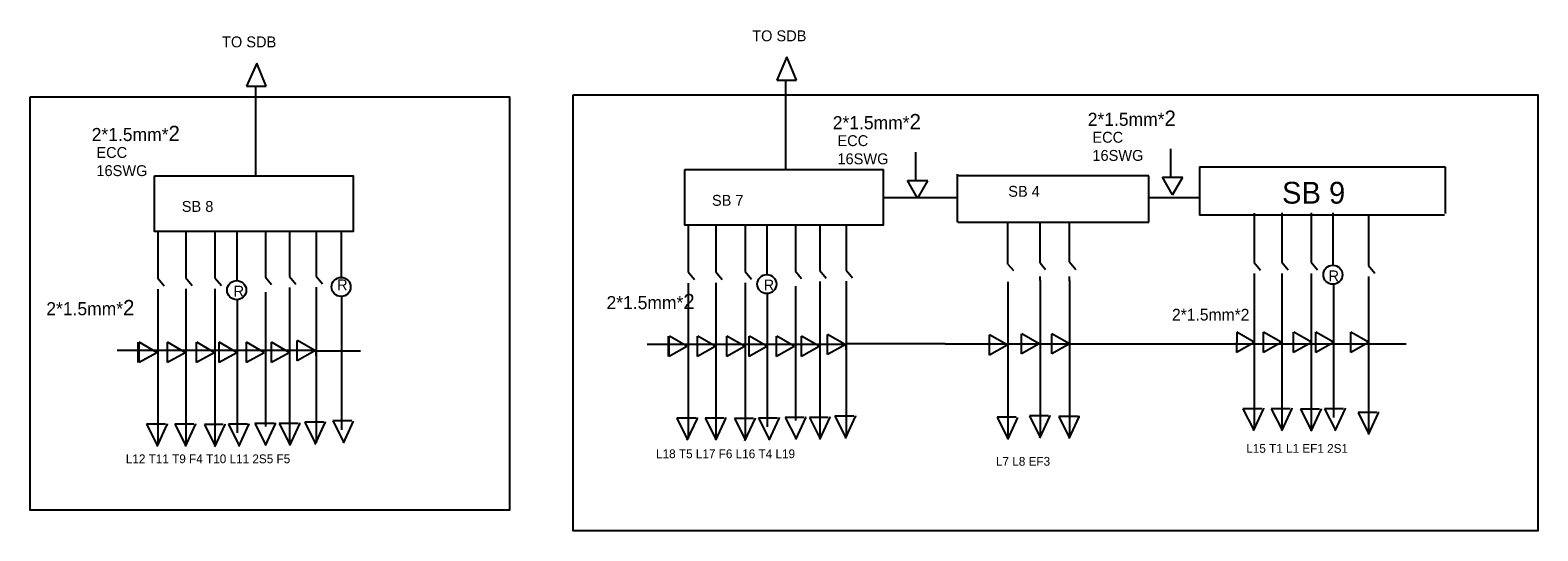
# Model space of a CAD drawing. Header units: feet. Extents: x 2705 to 3326, y 888 to 987.
# Tile 2 of 2: x 3068 to 3326, y 893 to 978. Entities that reach past the tile are written whole.
import ezdxf

# ---------------------------------------------------------------- set-up
doc = ezdxf.new("R2010")
doc.units = ezdxf.units.FT
doc.header["$MEASUREMENT"] = 0

msp = doc.modelspace()

# ---------------------------------------------------------------- linework, layer by layer
for p, q in [((3106.68, 972.68), (3104.93, 968.7)), ((3108.29, 968.7), (3106.68, 972.68)), ((3197.28, 973.72), (3195.53, 969.74)), ((3198.89, 969.74), (3197.28, 973.72)), ((3195.53, 969.74), (3198.89, 969.74)), ((3197.11, 954.46), (3197.11, 969.79)), ((3104.93, 968.7), (3108.29, 968.7)), ((3106.5, 953.42), (3106.5, 968.74)), ((3219.32, 952.72), (3219.32, 957.44)), ((3262.9, 953.3), (3262.9, 958.02)), ((3259.11, 953.37), (3226.4, 953.37)), ((3226.43, 946.52), (3226.43, 953.68)), ((3259.11, 945.46), (3259.11, 953.37)), ((3267.76, 954.92), (3309.76, 954.92)), ((3267.76, 954.92), (3267.76, 946.7)), ((3309.76, 954.92), (3309.76, 946.94)), ((3219.57, 949.57), (3217.88, 952.59)), ((3217.88, 952.59), (3221.34, 952.59)), ((3219.62, 949.57), (3221.34, 952.57)), ((3263.15, 950.15), (3261.45, 953.17)), ((3261.45, 953.17), (3264.91, 953.17)), ((3263.19, 950.15), (3264.91, 953.15)), ((3213.67, 949.7), (3226.41, 949.7)), ((3226.41, 949.7), (3226.43, 949.7)), ((3259.11, 949.7), (3267.76, 949.7)), ((3226.43, 945.45), (3226.43, 946.94)), ((3309.64, 946.7), (3267.76, 946.7)), ((3277.12, 947.02), (3277.12, 938.58)), ((3281.87, 947.06), (3281.87, 938.62)), ((3286.88, 947.07), (3286.88, 938.62)), ((3290.65, 938.19), (3290.65, 947.06)), ((3296.64, 946.52), (3296.64, 938.07)), ((3089.78, 943.89), (3089.78, 935.93)), ((3094.53, 943.89), (3094.53, 935.97)), ((3099.53, 943.89), (3099.53, 935.98)), ((3103.31, 935.54), (3103.31, 943.89)), ((3108.14, 943.89), (3108.14, 936.06)), ((3112.28, 943.89), (3112.28, 936.2)), ((3116.8, 943.89), (3116.8, 936.25)), ((3121.16, 936.1), (3121.16, 943.89)), ((3180.38, 944.94), (3180.38, 936.97)), ((3185.13, 944.94), (3185.13, 937.01)), ((3190.14, 944.94), (3190.14, 937.02)), ((3193.91, 936.59), (3193.91, 944.94)), ((3198.75, 944.94), (3198.75, 937.1)), ((3202.88, 944.94), (3202.88, 937.24)), ((3207.4, 944.94), (3207.4, 937.29)), ((3226.5, 945.46), (3259.11, 945.46)), ((3235.03, 938.31), (3235.03, 945.25)), ((3240.54, 938.52), (3240.54, 945.46)), ((3245.55, 938.68), (3245.55, 945.46)), ((3235.03, 938.31), (3235.97, 937.19)), ((3240.54, 938.52), (3241.48, 937.39)), ((3245.54, 938.69), (3246.64, 937.38)), ((3277.12, 938.58), (3278.21, 937.26)), ((3281.87, 938.62), (3282.96, 937.31)), ((3286.88, 938.62), (3287.97, 937.31)), ((3296.64, 938.07), (3297.73, 936.76)), ((3089.78, 935.93), (3090.87, 934.62)), ((3094.53, 935.97), (3095.62, 934.66)), ((3099.53, 935.98), (3100.63, 934.66)), ((3108.14, 936.06), (3109.19, 934.81)), ((3112.28, 936.2), (3113.37, 934.89)), ((3116.8, 936.25), (3117.89, 934.94)), ((3180.38, 936.97), (3181.47, 935.66)), ((3185.13, 937.01), (3186.22, 935.7)), ((3190.14, 937.02), (3191.23, 935.71)), ((3198.75, 937.1), (3199.79, 935.86)), ((3202.88, 937.24), (3203.97, 935.93)), ((3202.88, 935.35), (3202.88, 908.77)), ((3207.4, 937.29), (3208.49, 935.98)), ((3207.4, 935.4), (3207.4, 908.82)), ((3240.54, 935.5), (3240.54, 936.21)), ((3240.54, 935.48), (3240.54, 908.9)), ((3245.54, 935.48), (3245.54, 908.91)), ((3245.55, 935.46), (3245.55, 936.21)), ((3277.12, 936.68), (3277.12, 910.1)), ((3281.87, 936.72), (3281.87, 910.15)), ((3286.88, 936.73), (3286.88, 910.15)), ((3296.64, 936.18), (3296.64, 909.6)), ((3089.78, 934.04), (3089.78, 907.46)), ((3094.53, 934.08), (3094.53, 907.5)), ((3099.53, 934.08), (3099.53, 907.5)), ((3108.14, 933.51), (3108.14, 910.53)), ((3112.28, 934.31), (3112.28, 907.73)), ((3116.8, 934.36), (3116.8, 907.78)), ((3121.23, 922.68), (3121.23, 932.78)), ((3180.38, 935.08), (3180.38, 908.5)), ((3185.13, 935.12), (3185.13, 908.54)), ((3190.14, 935.12), (3190.14, 908.55)), ((3193.98, 923.17), (3193.98, 933.27)), ((3198.75, 934.55), (3198.75, 911.57)), ((3235.03, 935.28), (3235.03, 908.7)), ((3290.72, 924.78), (3290.72, 934.87)), ((3103.38, 922.13), (3103.38, 932.23)), ((3113.59, 921.79), (3113.59, 925.26)), ((3116.61, 923.54), (3113.61, 925.26)), ((3177.03, 922.53), (3177.03, 925.99)), ((3177.17, 922.52), (3177.17, 925.98)), ((3180.19, 924.26), (3177.19, 925.98)), ((3182, 922.52), (3182, 925.98)), ((3185.03, 924.26), (3182.03, 925.98)), ((3187, 922.52), (3187, 925.98)), ((3190.02, 924.26), (3187.02, 925.98)), ((3190.84, 922.52), (3190.84, 925.98)), ((3193.87, 924.26), (3190.87, 925.98)), ((3195.51, 922.52), (3195.51, 925.98)), ((3198.54, 924.26), (3195.54, 925.98)), ((3199.77, 922.52), (3199.77, 925.98)), ((3202.79, 924.26), (3199.79, 925.98)), ((3204.19, 922.84), (3204.19, 926.3)), ((3207.21, 924.58), (3204.21, 926.3)), ((3231.87, 922.76), (3231.87, 926.22)), ((3234.9, 924.5), (3231.9, 926.22)), ((3237.38, 922.96), (3237.38, 926.42)), ((3240.41, 924.7), (3237.41, 926.42)), ((3242.54, 922.96), (3242.54, 926.42)), ((3245.56, 924.7), (3242.56, 926.42)), ((3274.15, 926.67), (3274.13, 923.21)), ((3277.15, 924.95), (3274.15, 926.67)), ((3278.71, 923.21), (3278.71, 926.67)), ((3281.74, 924.95), (3278.74, 926.67)), ((3283.87, 923.21), (3283.87, 926.67)), ((3286.9, 924.95), (3283.9, 926.67)), ((3287.64, 923.21), (3287.64, 926.67)), ((3290.66, 924.95), (3287.66, 926.67)), ((3293.62, 923.21), (3293.62, 926.67)), ((3296.64, 924.95), (3293.64, 926.67)), ((3116.61, 923.54), (3082.79, 923.54)), ((3086.43, 921.49), (3086.43, 924.95)), ((3086.57, 921.48), (3086.57, 924.94)), ((3089.59, 923.17), (3086.57, 921.48)), ((3089.59, 923.22), (3086.59, 924.94)), ((3091.4, 921.48), (3091.4, 924.94)), ((3094.42, 923.17), (3091.4, 921.48)), ((3094.42, 923.22), (3091.42, 924.94)), ((3096.39, 921.48), (3096.39, 924.94)), ((3099.42, 923.17), (3096.39, 921.48)), ((3099.42, 923.22), (3096.42, 924.94)), ((3100.24, 921.48), (3100.24, 924.94)), ((3103.27, 923.17), (3100.24, 921.48)), ((3103.27, 923.22), (3100.27, 924.94)), ((3104.91, 921.48), (3104.91, 924.94)), ((3107.93, 923.17), (3104.91, 921.48)), ((3107.93, 923.22), (3104.93, 924.94)), ((3109.17, 921.48), (3109.17, 924.94)), ((3112.19, 923.17), (3109.17, 921.48)), ((3112.19, 923.22), (3109.19, 924.94)), ((3116.61, 923.49), (3113.59, 921.79)), ((3116.61, 923.49), (3124.41, 923.49)), ((3116.81, 922.63), (3116.81, 923.53)), ((3121.23, 910.01), (3121.23, 922.75)), ((3207.21, 924.58), (3173.39, 924.58)), ((3180.19, 924.21), (3177.17, 922.52)), ((3185.03, 924.21), (3182, 922.52)), ((3190.02, 924.21), (3187, 922.52)), ((3193.87, 924.21), (3190.84, 922.52)), ((3193.98, 910.5), (3193.98, 923.24)), ((3198.54, 924.21), (3195.51, 922.52)), ((3202.79, 924.21), (3199.77, 922.52)), ((3207.21, 924.53), (3204.19, 922.84)), ((3224.34, 924.7), (3207.29, 924.7)), ((3207.41, 923.67), (3207.41, 924.57)), ((3224.34, 924.7), (3259.51, 924.7)), ((3234.9, 924.45), (3231.87, 922.76)), ((3240.41, 924.66), (3237.38, 922.96)), ((3245.56, 924.66), (3242.54, 922.96)), ((3259.51, 924.7), (3259.51, 924.7)), ((3259.51, 924.7), (3303.08, 924.7)), ((3277.15, 924.91), (3274.13, 923.21)), ((3281.74, 924.91), (3278.71, 923.21)), ((3286.9, 924.91), (3283.87, 923.21)), ((3290.66, 924.91), (3287.64, 923.21)), ((3290.72, 912.11), (3290.72, 924.84)), ((3296.64, 924.91), (3293.62, 923.21)), ((3103.38, 909.46), (3103.38, 922.2)), ((3200.22, 912.12), (3196.98, 912.12)), ((3196.98, 912.12), (3198.83, 908.42)), ((3200.31, 912.13), (3200.59, 912.08)), ((3204.35, 912.12), (3201.11, 912.12)), ((3201.11, 912.12), (3202.96, 908.42)), ((3204.44, 912.13), (3204.73, 912.08)), ((3208.71, 912.31), (3205.47, 912.31)), ((3205.47, 912.31), (3207.32, 908.61)), ((3207.27, 908.52), (3208.99, 912.25)), ((3208.8, 912.32), (3209.09, 912.28)), ((3236.44, 912.16), (3233.2, 912.16)), ((3233.2, 912.16), (3235.05, 908.45)), ((3241.95, 912.36), (3238.71, 912.36)), ((3238.71, 912.36), (3240.56, 908.66)), ((3240.51, 908.57), (3242.23, 912.29)), ((3242.04, 912.37), (3242.33, 912.32)), ((3246.97, 912.28), (3243.72, 912.28)), ((3243.72, 912.28), (3245.58, 908.57)), ((3245.52, 908.48), (3247.24, 912.21)), ((3247.06, 912.28), (3247.34, 912.24)), ((3278.44, 913.6), (3275.19, 913.6)), ((3275.19, 913.6), (3277.05, 909.9)), ((3276.99, 909.81), (3278.71, 913.53)), ((3278.53, 913.61), (3278.81, 913.56)), ((3283.29, 913.6), (3280.04, 913.6)), ((3280.04, 913.6), (3281.9, 909.9)), ((3281.84, 909.81), (3283.56, 913.53)), ((3283.38, 913.61), (3283.66, 913.56)), ((3288.3, 913.52), (3285.06, 913.52)), ((3285.06, 913.52), (3286.91, 909.82)), ((3286.85, 909.73), (3288.57, 913.45)), ((3288.39, 913.53), (3288.68, 913.48)), ((3292.41, 913.6), (3289.17, 913.6)), ((3289.17, 913.6), (3291.02, 909.9)), ((3290.96, 909.81), (3292.68, 913.53)), ((3292.5, 913.61), (3292.79, 913.56)), ((3298.11, 912.95), (3294.87, 912.95)), ((3294.87, 912.95), (3296.72, 909.25)), ((3296.66, 909.16), (3298.38, 912.88)), ((3298.2, 912.96), (3298.49, 912.92)), ((3091.09, 910.96), (3087.85, 910.96)), ((3087.85, 910.96), (3089.71, 907.25)), ((3089.65, 907.16), (3091.37, 910.89)), ((3091.19, 910.96), (3091.47, 910.92)), ((3095.94, 910.96), (3092.7, 910.96)), ((3092.7, 910.96), (3094.55, 907.25)), ((3094.5, 907.16), (3096.22, 910.89)), ((3096.03, 910.96), (3096.32, 910.92)), ((3100.96, 910.87), (3097.72, 910.87)), ((3097.72, 910.87), (3099.57, 907.17)), ((3099.51, 907.08), (3101.23, 910.81)), ((3101.05, 910.88), (3101.33, 910.84)), ((3105.07, 910.96), (3101.82, 910.96)), ((3101.82, 910.96), (3103.68, 907.25)), ((3103.62, 907.16), (3105.34, 910.89)), ((3105.16, 910.96), (3105.44, 910.92)), ((3109.62, 911.08), (3106.37, 911.08)), ((3106.37, 911.08), (3108.23, 907.37)), ((3108.17, 907.28), (3109.89, 911.01)), ((3109.71, 911.08), (3109.99, 911.04)), ((3113.75, 911.08), (3110.51, 911.08)), ((3110.51, 911.08), (3112.36, 907.37)), ((3112.3, 907.28), (3114.02, 911.01)), ((3113.84, 911.08), (3114.12, 911.04)), ((3118.11, 911.27), (3114.87, 911.27)), ((3114.87, 911.27), (3116.72, 907.57)), ((3116.66, 907.48), (3118.38, 911.21)), ((3118.2, 911.28), (3118.49, 911.24)), ((3122.92, 911.51), (3119.68, 911.51)), ((3119.68, 911.51), (3121.53, 907.8)), ((3121.47, 907.72), (3123.19, 911.44)), ((3181.7, 912), (3178.45, 912)), ((3178.45, 912), (3180.31, 908.3)), ((3180.25, 908.21), (3181.97, 911.93)), ((3181.79, 912.01), (3182.07, 911.96)), ((3186.55, 912), (3183.3, 912)), ((3183.3, 912), (3185.16, 908.3)), ((3185.1, 908.21), (3186.82, 911.93)), ((3186.64, 912.01), (3186.92, 911.96)), ((3191.56, 911.92), (3188.32, 911.92)), ((3188.32, 911.92), (3190.17, 908.21)), ((3190.11, 908.12), (3191.83, 911.85)), ((3191.65, 911.92), (3191.94, 911.88)), ((3195.67, 912), (3192.43, 912)), ((3192.43, 912), (3194.28, 908.3)), ((3194.22, 908.21), (3195.94, 911.93)), ((3195.76, 912.01), (3196.05, 911.96)), ((3198.77, 908.33), (3200.49, 912.05)), ((3202.9, 908.33), (3204.62, 912.05)), ((3235, 908.36), (3236.72, 912.09))]:
    msp.add_line(p, q)
for points in [[(3067.95, 966.92), (3149.86, 966.92), (3149.86, 896.24), (3067.95, 896.24)], [(3160.75, 967.27), (3325.6, 967.27), (3325.6, 892.72), (3160.75, 892.72)], [(3089.22, 953.42), (3123.15, 953.42), (3123.15, 943.89), (3089.22, 943.89)], [(3179.82, 954.46), (3213.75, 954.46), (3213.75, 944.94), (3179.82, 944.94)]]:
    msp.add_lwpolyline(points, close=True)
for centre in [(3290.58, 936.5), (3103.24, 933.85), (3121.09, 934.4), (3193.84, 934.89)]:
    msp.add_circle(centre, 1.63)

# ---------------------------------------------------------------- texts
at = {"attachment_point": 1}
for s, insert, char_height, width in [('TO SDB', (3100.74, 977.22), 1.862, 13.5631), ('TO SDB', (3191.34, 978.26), 1.862, 13.5631), ('{\\H3x;2*1.5mm*\\H1.167x;2}', (3205.11, 963.97), 0.7448, 17.9596), ('{\\H3x;2*1.5mm*\\H1.167x;2}', (3248.68, 964.55), 0.7448, 17.9596), ('{\\H3x;2*1.5mm*\\H1.167x;2}', (3078.47, 961.95), 0.7448, 17.9596), ('ECC \\P16SWG', (3205.91, 960.34), 1.862, 3.9945), ('ECC \\P16SWG', (3249.48, 960.92), 1.862, 3.9945), ('ECC \\P16SWG', (3079.27, 958.32), 1.862, 3.9945), ('SB 4', (3235.1, 951.68), 1.862, 14.7086), ('SB 9', (3281.89, 952.37), 3.724, 16.3709), ('SB 8', (3093.86, 949.1), 1.862, 16.4451), ('SB 7', (3184.46, 950.14), 1.862, 16.4451), ('R', (3120.4, 935.69), 1.86, 1.3949), ('R', (3193.31, 935.66), 1.86, 1.3949), ('R', (3289.83, 937.22), 1.86, 1.3949), ('R', (3102.71, 934.62), 1.86, 1.3949), ('{\\H3x;2*1.5mm*\\H1.167x;2}', (3166.45, 933.22), 0.7448, 17.9596), ('{\\H3x;2*1.5mm*\\H1.167x;2}', (3070.71, 932.18), 0.7448, 17.9596), ('2*1.5mm*2', (3263.08, 930.67), 2, 17.9596), ('L15 T1 L1 EF1 2S1', (3275.77, 907.56), 1.5, 26.7129), ('  L12 T11 T9 F4 T10 L11 2S5 F5', (3083.18, 905.78), 1.5, 50.5393), ('   L18 T5 L17 F6 L16 T4 L19', (3173.24, 906.64), 1.5, 50.5393), ('L7 L8 EF3', (3233, 905.35), 1.5, 27.2466)]:
    msp.add_mtext(s, dxfattribs=dict(at, insert=insert, char_height=char_height, width=width))

doc.saveas('drawing.dxf')
